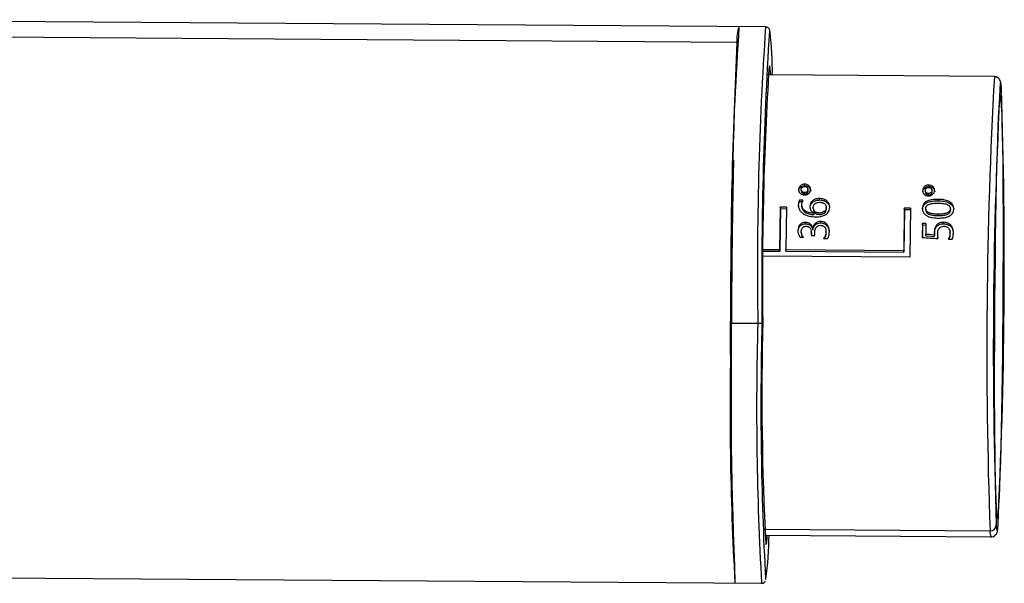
# Paper-space layout '_Dimétrica' of a CAD drawing. Header units: millimetres. Extents: x -39 to 72, y -34 to 27.
# Tile 2 of 2: x 24 to 72, y -6 to 22. Entities that reach past the tile are written whole.
import ezdxf

# ---------------------------------------------------------------- set-up
doc = ezdxf.new("R2010")
doc.units = ezdxf.units.MM

psp = doc.layouts.new('_Dimétrica')

# ---------------------------------------------------------------- linework, layer by layer
at = {"color": 7, "linetype": 'Continuous', "lineweight": 25}
for p, q in [((60.789, 21.672), (11.873, 22.023)), ((59.391, 20.904), (12.892, 21.237)), ((71.973, 19.242), (60.907, 19.321)), ((72.217, 18.069), (72.313, 18.068)), ((62.706, 13.911), (62.701, 13.983)), ((62.532, 13.71), (62.531, 13.72)), ((62.532, 13.708), (62.539, 13.625)), ((62.698, 13.499), (62.693, 13.57)), ((62.861, 13.719), (62.859, 13.743)), ((62.866, 13.646), (62.861, 13.718)), ((68.597, 13.666), (68.597, 13.677)), ((68.597, 13.665), (68.604, 13.581)), ((68.764, 13.456), (68.758, 13.527)), ((68.772, 13.867), (68.766, 13.94)), ((68.926, 13.676), (68.924, 13.7)), ((68.932, 13.603), (68.926, 13.674)), ((62.618, 13.204), (62.453, 13.205)), ((62.459, 13.134), (62.453, 13.205)), ((62.459, 13.134), (62.624, 13.133)), ((63.433, 13.211), (63.428, 13.282)), ((69.228, 13.17), (69.223, 13.24)), ((61.506, 12.857), (61.476, 10.771)), ((61.512, 12.787), (61.482, 10.703)), ((61.806, 12.855), (61.506, 12.857)), ((61.512, 12.787), (61.506, 12.857)), ((61.512, 12.787), (61.805, 12.785)), ((61.806, 12.855), (61.776, 10.769)), ((62.559, 12.922), (62.555, 12.975)), ((62.557, 12.921), (62.563, 12.848)), ((63.123, 12.796), (63.119, 12.841)), ((63.122, 12.795), (63.128, 12.722)), ((63.164, 12.568), (63.164, 12.563)), ((63.164, 12.563), (63.164, 12.568)), ((63.169, 12.494), (63.164, 12.563)), ((63.408, 12.503), (63.403, 12.573)), ((63.76, 12.84), (63.757, 12.883)), ((63.765, 12.768), (63.759, 12.838)), ((67.572, 12.813), (67.542, 10.727)), ((67.577, 12.743), (67.547, 10.659)), ((67.872, 12.811), (67.572, 12.813)), ((67.577, 12.743), (67.572, 12.813)), ((67.577, 12.743), (67.87, 12.741)), ((67.872, 12.811), (67.838, 10.433)), ((68.62, 12.762), (68.618, 12.797)), ((68.62, 12.76), (68.626, 12.688)), ((69.825, 12.785), (69.822, 12.824)), ((69.83, 12.714), (69.825, 12.783)), ((62.737, 12.046), (62.731, 12.115)), ((63.169, 12.494), (63.17, 12.498)), ((63.47, 12.092), (63.465, 12.161)), ((68.46, 12.056), (68.45, 11.38)), ((68.624, 12.055), (68.46, 12.056)), ((68.465, 11.988), (68.46, 12.056)), ((68.624, 12.055), (68.617, 11.53)), ((69.242, 12.444), (69.237, 12.514)), ((69.499, 12.049), (69.493, 12.118)), ((62.536, 11.625), (62.542, 11.55)), ((63.031, 11.579), (63.025, 11.657)), ((63.032, 11.515), (63.027, 11.583)), ((63.104, 11.823), (63.1, 11.823)), ((63.106, 11.754), (63.1, 11.823)), ((63.11, 11.754), (63.104, 11.823)), ((63.106, 11.754), (63.11, 11.754)), ((63.747, 11.585), (63.741, 11.654)), ((68.465, 11.988), (68.456, 11.38)), ((68.465, 11.988), (68.623, 11.986)), ((69.044, 11.561), (69.039, 11.63)), ((69.81, 11.572), (69.804, 11.65)), ((69.812, 11.526), (69.806, 11.595)), ((62.48, 11.387), (62.645, 11.386)), ((63.025, 11.47), (63.19, 11.469)), ((63.622, 11.326), (63.824, 11.325)), ((68.622, 11.462), (68.617, 11.53)), ((69.048, 11.429), (69.042, 11.497)), ((69.206, 11.393), (69.212, 11.322)), ((69.725, 11.3), (69.908, 11.298)), ((60.679, 10.708), (61.482, 10.703)), ((61.476, 10.771), (60.68, 10.776)), ((61.482, 10.703), (61.476, 10.771)), ((67.542, 10.727), (61.776, 10.769)), ((61.782, 10.7), (61.776, 10.769)), ((61.782, 10.7), (67.547, 10.659)), ((67.547, 10.659), (67.542, 10.727)), ((60.676, 10.484), (67.838, 10.433)), ((59.11, 7.193), (60.41, 7.183)), ((60.729, -2.884), (71.762, -2.963)), ((60.745, -3.178), (71.812, -3.258)), ((22.486, -5.254), (60.594, -5.527))]:
    psp.add_line(p, q, dxfattribs=at)
at = {"color": 7, "linetype": 'Continuous', "lineweight": 25, "flags": 128}
for points in [[(61.008, 21.43), (60.993, 21.467), (60.977, 21.461)], [(60.964, 19.759), (60.981, 19.766), (61.001, 19.694)], [(72.32, 18.652), (72.3, 18.841), (72.28, 18.931), (72.262, 18.93)], [(72.313, 18.068), (72.294, 18.25), (72.274, 18.334), (72.253, 18.318), (72.232, 18.202), (72.21, 17.988), (72.188, 17.678), (72.166, 17.274), (72.145, 16.781), (72.124, 16.204), (72.103, 15.547), (72.084, 14.818), (72.065, 14.022), (72.048, 13.169), (72.032, 12.266), (72.018, 11.321), (72.005, 10.345), (71.994, 9.346), (71.985, 8.333), (71.978, 7.318), (71.974, 6.309), (71.971, 5.316), (71.97, 4.349), (71.972, 3.417), (71.975, 2.529), (71.981, 1.693), (71.989, 0.918), (71.998, 0.212), (72.01, -0.42), (72.023, -0.971), (72.038, -1.435), (72.055, -1.809), (72.073, -2.088)], [(72.073, -2.088), (72.092, -2.271), (72.112, -2.354), (72.132, -2.338), (72.154, -2.222), (72.175, -2.008), (72.197, -1.698), (72.219, -1.295), (72.24, -0.802), (72.261, -0.224), (72.282, 0.433), (72.301, 1.162), (72.32, 1.957), (72.337, 2.811), (72.353, 3.714), (72.367, 4.658), (72.38, 5.635), (72.391, 6.634), (72.4, 7.646), (72.407, 8.662), (72.412, 9.671), (72.415, 10.664), (72.415, 11.631), (72.414, 12.563), (72.41, 13.451), (72.404, 14.287), (72.397, 15.061), (72.387, 15.768), (72.375, 16.4), (72.362, 16.951), (72.347, 17.415), (72.33, 17.789), (72.313, 18.068)], [(63.027, 11.583), (63.027, 11.569), (63.027, 11.555), (63.026, 11.541), (63.026, 11.527), (63.026, 11.513), (63.026, 11.499), (63.026, 11.485), (63.025, 11.47)], [(63.19, 11.469), (63.19, 11.484), (63.19, 11.499), (63.191, 11.514), (63.191, 11.529), (63.191, 11.543), (63.191, 11.558), (63.191, 11.573), (63.192, 11.588)], [(69.042, 11.497), (68.804, 11.516), (68.617, 11.53)], [(68.622, 11.462), (68.861, 11.443), (69.048, 11.429)], [(72.066, -2.673), (72.085, -2.861), (72.086, -2.87)], [(72.086, -2.87), (72.106, -2.951), (72.127, -2.943), (72.136, -2.906)], [(60.834, -3.557), (60.823, -3.604), (60.801, -3.625), (60.796, -3.616)], [(60.788, -5.324), (60.789, -5.326), (60.803, -5.323)]]:
    psp.add_lwpolyline(points, dxfattribs=at)
at = {"color": 7, "linetype": 'Continuous', "lineweight": 25}
for centre, radius, start, end in [((234.637, 9.85), 175.547, 176.13541, 180.86721), ((61.234, 21.068), 1.85, 160.6218, 185.0796), ((235.936, 9.84), 175.547, 176.13541, 180.86721), ((258.749, 9.288), 198.147, 176.47778, 180.60518), ((44.314, 19.49), 16.806, 359.418, 6.629), ((376.441, 6.523), 317.376, 177.40287, 182.17421), ((225.986, 9.347), 165.35, 176.38978, 180.70731), ((57.465, 19.17), 3.575, 2.4013, 8.4234), ((318.347, 5.796), 246.741, 176.8763, 182.03436), ((324.037, 5.84), 252.115, 177.02374, 181.93499), ((-189.049, 10.092), 261.508, 357.15093, 1.87587), ((205.772, 3.804), 145.165, 178.61743, 182.9299), ((210.007, 3.021), 150.955, 178.4163, 183.24269), ((211.307, 3.011), 150.955, 178.4163, 183.24269), ((60.465, 8.014), 0.832, 266.2101, 280.3172), ((217.521, 3.119), 156.96, 178.51202, 183.08366), ((71.768, -2.665), 0.298, 268.8946, 358.5112), ((44.8, -3.089), 16.159, 352.0537, 359.6778), ((56.57, -2.896), 4.315, 351.1986, 356.2416), ((72.281, -3.027), 0.523, 172.9444, 206.1979)]:
    psp.add_arc(centre, radius, start, end, dxfattribs=at)
for points, knots in [([(61.001, 21.482), (60.996, 21.502), (60.988, 21.534), (60.952, 21.597), (60.872, 21.671), (60.808, 21.664), (60.788, 21.662)], [0, 0, 0, 0, 0.46211, 0.708076, 0.911874, 1, 1, 1, 1]), ([(72.319, 18.678), (72.315, 18.717), (72.305, 18.835), (72.293, 18.93), (72.27, 19.016), (72.245, 19.082), (72.18, 19.167), (72.079, 19.235), (72.004, 19.234), (71.976, 19.234)], [0, 0, 0, 0, 0.1949566, 0.5887664, 0.7246769, 0.8265554, 0.8961364, 0.9613849, 1, 1, 1, 1]), ([(59.31, -4.682), (59.303, -4.689), (59.286, -4.707), (59.26, -4.536), (59.233, -4.197), (59.208, -3.684), (59.186, -3.013), (59.166, -2.187), (59.15, -1.222), (59.137, -0.128), (59.128, 1.079), (59.122, 2.382), (59.121, 3.762), (59.123, 5.201), (59.128, 6.678), (59.138, 8.173), (59.151, 9.664), (59.168, 11.13), (59.187, 12.548), (59.21, 13.907), (59.227, 14.737), (59.236, 15.151)], [0, 0, 0, 0, 0.036432, 0.090116, 0.143674, 0.197012, 0.250733, 0.304245, 0.357578, 0.411247, 0.464814, 0.518185, 0.571864, 0.625392, 0.678792, 0.732394, 0.78598, 0.839453, 0.892965, 0.946537, 1, 1, 1, 1]), ([(62.701, 13.983), (62.682, 13.982), (62.643, 13.981), (62.587, 13.966), (62.535, 13.941), (62.482, 13.9), (62.421, 13.832), (62.41, 13.763), (62.403, 13.722)], [0, 0, 0, 0, 0.1208136, 0.2441407, 0.3704991, 0.5002734, 0.6966015, 1, 1, 1, 1]), ([(62.989, 13.717), (62.988, 13.736), (62.987, 13.77), (62.971, 13.816), (62.952, 13.853), (62.93, 13.88), (62.89, 13.922), (62.818, 13.972), (62.739, 13.979), (62.701, 13.983)], [0, 0, 0, 0, 0.134617, 0.2519216, 0.3519994, 0.4348102, 0.5003736, 0.755499, 1, 1, 1, 1]), ([(62.403, 13.722), (62.404, 13.705), (62.405, 13.674), (62.417, 13.631), (62.436, 13.593), (62.458, 13.562), (62.499, 13.518), (62.573, 13.465), (62.652, 13.458), (62.69, 13.454)], [0, 0, 0, 0, 0.11931, 0.229037, 0.329231, 0.419905, 0.501142, 0.752394, 1, 1, 1, 1]), ([(62.409, 13.65), (62.41, 13.668), (62.413, 13.702), (62.43, 13.748), (62.451, 13.784), (62.473, 13.812), (62.515, 13.852), (62.589, 13.901), (62.668, 13.908), (62.706, 13.911)], [0, 0, 0, 0, 0.1349768, 0.2524738, 0.3525768, 0.435244, 0.5005004, 0.7565152, 1, 1, 1, 1]), ([(62.531, 13.72), (62.533, 13.736), (62.536, 13.765), (62.557, 13.799), (62.586, 13.831), (62.632, 13.862), (62.676, 13.866), (62.698, 13.868)], [0, 0, 0, 0, 0.207151, 0.373707, 0.499762, 0.750178, 1, 1, 1, 1]), ([(62.693, 13.57), (62.678, 13.571), (62.648, 13.573), (62.608, 13.59), (62.572, 13.618), (62.538, 13.66), (62.534, 13.698), (62.531, 13.72)], [0, 0, 0, 0, 0.168992, 0.335355, 0.499922, 0.717177, 1, 1, 1, 1]), ([(62.537, 13.649), (62.538, 13.634), (62.54, 13.606), (62.558, 13.571), (62.587, 13.538), (62.632, 13.506), (62.676, 13.501), (62.698, 13.499)], [0, 0, 0, 0, 0.196146, 0.362667, 0.499907, 0.747726, 1, 1, 1, 1]), ([(62.69, 13.454), (62.71, 13.455), (62.749, 13.456), (62.806, 13.471), (62.857, 13.497), (62.913, 13.54), (62.973, 13.611), (62.983, 13.679), (62.989, 13.717)], [0, 0, 0, 0, 0.124625, 0.249376, 0.374639, 0.500722, 0.721258, 1, 1, 1, 1]), ([(62.861, 13.718), (62.859, 13.703), (62.856, 13.675), (62.837, 13.64), (62.806, 13.607), (62.759, 13.576), (62.715, 13.572), (62.693, 13.57)], [0, 0, 0, 0, 0.196701, 0.363571, 0.500466, 0.75093, 1, 1, 1, 1]), ([(62.698, 13.868), (62.713, 13.867), (62.742, 13.865), (62.783, 13.848), (62.819, 13.822), (62.853, 13.78), (62.858, 13.741), (62.861, 13.718)], [0, 0, 0, 0, 0.166212, 0.332557, 0.500023, 0.702255, 1, 1, 1, 1]), ([(62.698, 13.499), (62.713, 13.5), (62.742, 13.501), (62.783, 13.517), (62.821, 13.544), (62.857, 13.586), (62.863, 13.625), (62.866, 13.646)], [0, 0, 0, 0, 0.166012, 0.33237, 0.499451, 0.716234, 1, 1, 1, 1]), ([(62.706, 13.911), (62.725, 13.91), (62.764, 13.908), (62.819, 13.893), (62.871, 13.867), (62.923, 13.826), (62.981, 13.756), (62.989, 13.687), (62.994, 13.646)], [0, 0, 0, 0, 0.121324, 0.244786, 0.370917, 0.500157, 0.696708, 1, 1, 1, 1]), ([(68.766, 13.94), (68.747, 13.939), (68.709, 13.938), (68.653, 13.923), (68.6, 13.898), (68.547, 13.857), (68.486, 13.788), (68.475, 13.72), (68.469, 13.678)], [0, 0, 0, 0, 0.120814, 0.244141, 0.370499, 0.500273, 0.696601, 1, 1, 1, 1]), ([(68.469, 13.678), (68.469, 13.662), (68.47, 13.631), (68.482, 13.587), (68.501, 13.55), (68.523, 13.518), (68.565, 13.474), (68.638, 13.422), (68.717, 13.414), (68.756, 13.41)], [0, 0, 0, 0, 0.11931, 0.229037, 0.329231, 0.419905, 0.501142, 0.752394, 1, 1, 1, 1]), ([(68.474, 13.607), (68.476, 13.625), (68.478, 13.659), (68.495, 13.705), (68.516, 13.741), (68.538, 13.768), (68.58, 13.809), (68.654, 13.858), (68.733, 13.864), (68.772, 13.867)], [0, 0, 0, 0, 0.134977, 0.252474, 0.352577, 0.435244, 0.5005, 0.756515, 1, 1, 1, 1]), ([(68.597, 13.677), (68.598, 13.693), (68.601, 13.721), (68.622, 13.756), (68.651, 13.788), (68.697, 13.819), (68.741, 13.823), (68.764, 13.824)], [0, 0, 0, 0, 0.207151, 0.373707, 0.499762, 0.750178, 1, 1, 1, 1]), ([(68.758, 13.527), (68.743, 13.528), (68.714, 13.53), (68.673, 13.547), (68.637, 13.574), (68.603, 13.616), (68.599, 13.655), (68.597, 13.677)], [0, 0, 0, 0, 0.168992, 0.335355, 0.499922, 0.717177, 1, 1, 1, 1]), ([(68.602, 13.605), (68.603, 13.59), (68.605, 13.563), (68.623, 13.528), (68.652, 13.495), (68.697, 13.462), (68.741, 13.458), (68.764, 13.456)], [0, 0, 0, 0, 0.196146, 0.362667, 0.499907, 0.747726, 1, 1, 1, 1]), ([(68.756, 13.41), (68.775, 13.411), (68.814, 13.413), (68.871, 13.428), (68.923, 13.454), (68.979, 13.496), (69.038, 13.567), (69.048, 13.636), (69.054, 13.674)], [0, 0, 0, 0, 0.1246251, 0.2493759, 0.3746394, 0.5007224, 0.7212581, 1, 1, 1, 1]), ([(68.926, 13.674), (68.924, 13.659), (68.921, 13.632), (68.902, 13.596), (68.871, 13.564), (68.824, 13.533), (68.78, 13.529), (68.758, 13.527)], [0, 0, 0, 0, 0.196701, 0.363571, 0.500466, 0.75093, 1, 1, 1, 1]), ([(68.764, 13.824), (68.778, 13.824), (68.808, 13.822), (68.848, 13.805), (68.884, 13.778), (68.919, 13.736), (68.923, 13.697), (68.926, 13.674)], [0, 0, 0, 0, 0.166212, 0.332557, 0.500023, 0.702255, 1, 1, 1, 1]), ([(68.764, 13.456), (68.778, 13.456), (68.808, 13.458), (68.849, 13.474), (68.886, 13.501), (68.923, 13.543), (68.928, 13.581), (68.932, 13.603)], [0, 0, 0, 0, 0.166012, 0.33237, 0.499451, 0.716234, 1, 1, 1, 1]), ([(69.054, 13.674), (69.053, 13.692), (69.052, 13.726), (69.037, 13.773), (69.017, 13.809), (68.996, 13.837), (68.956, 13.878), (68.883, 13.928), (68.804, 13.936), (68.766, 13.94)], [0, 0, 0, 0, 0.134617, 0.251922, 0.351999, 0.43481, 0.500374, 0.755499, 1, 1, 1, 1]), ([(68.772, 13.867), (68.791, 13.866), (68.829, 13.865), (68.885, 13.849), (68.936, 13.823), (68.988, 13.782), (69.046, 13.713), (69.055, 13.644), (69.06, 13.602)], [0, 0, 0, 0, 0.1213241, 0.244786, 0.3709169, 0.5001571, 0.6967082, 1, 1, 1, 1]), ([(62.555, 12.975), (62.557, 13.015), (62.561, 13.055), (62.582, 13.132), (62.599, 13.168), (62.618, 13.204)], [0, 0, 0, 0, 0.5, 0.5, 1, 1, 1, 1]), ([(63.428, 13.282), (63.402, 13.281), (63.353, 13.28), (63.28, 13.269), (63.21, 13.249), (63.147, 13.22), (63.077, 13.172), (62.982, 13.073), (62.966, 12.962), (62.955, 12.888)], [0, 0, 0, 0, 0.104549, 0.206825, 0.306863, 0.404808, 0.500794, 0.669603, 1, 1, 1, 1]), ([(62.961, 12.818), (62.962, 12.843), (62.965, 12.888), (62.982, 12.951), (63.005, 13.002), (63.031, 13.042), (63.056, 13.072), (63.078, 13.093), (63.133, 13.14), (63.249, 13.201), (63.371, 13.208), (63.433, 13.211)], [0, 0, 0, 0, 0.111742, 0.210057, 0.294905, 0.366366, 0.424383, 0.468981, 0.500129, 0.743184, 1, 1, 1, 1]), ([(63.119, 12.841), (63.121, 12.862), (63.124, 12.901), (63.142, 12.954), (63.166, 12.992), (63.191, 13.019), (63.235, 13.054), (63.319, 13.092), (63.401, 13.095), (63.445, 13.097)], [0, 0, 0, 0, 0.144883, 0.267358, 0.367525, 0.445389, 0.500934, 0.73348, 1, 1, 1, 1]), ([(63.924, 12.838), (63.923, 12.865), (63.922, 12.915), (63.905, 12.984), (63.881, 13.041), (63.853, 13.085), (63.827, 13.117), (63.804, 13.141), (63.746, 13.194), (63.626, 13.266), (63.494, 13.277), (63.428, 13.282)], [0, 0, 0, 0, 0.112957, 0.21212, 0.297476, 0.369074, 0.426875, 0.470888, 0.501095, 0.748629, 1, 1, 1, 1]), ([(63.433, 13.211), (63.502, 13.205), (63.602, 13.196), (63.719, 13.142), (63.793, 13.09), (63.853, 13.025), (63.905, 12.939), (63.913, 12.869), (63.918, 12.828)], [0, 0, 0, 0, 0.284575, 0.415879, 0.546365, 0.678336, 0.810019, 1, 1, 1, 1]), ([(63.445, 13.097), (63.466, 13.096), (63.507, 13.095), (63.566, 13.082), (63.62, 13.061), (63.677, 13.025), (63.745, 12.957), (63.754, 12.883), (63.759, 12.838)], [0, 0, 0, 0, 0.131229, 0.258276, 0.381331, 0.500525, 0.694696, 1, 1, 1, 1]), ([(69.223, 13.24), (69.172, 13.24), (69.076, 13.239), (68.941, 13.226), (68.824, 13.204), (68.713, 13.169), (68.607, 13.116), (68.517, 13.032), (68.463, 12.924), (68.456, 12.846), (68.453, 12.808)], [0, 0, 0, 0, 0.147903, 0.280468, 0.397741, 0.49981, 0.624416, 0.749305, 0.875358, 1, 1, 1, 1]), ([(68.459, 12.738), (68.46, 12.764), (68.463, 12.815), (68.486, 12.89), (68.53, 12.967), (68.609, 13.043), (68.75, 13.115), (68.962, 13.164), (69.132, 13.168), (69.228, 13.17)], [0, 0, 0, 0, 0.083277, 0.166551, 0.249772, 0.366163, 0.500449, 0.719514, 1, 1, 1, 1]), ([(68.618, 12.797), (68.619, 12.812), (68.621, 12.841), (68.635, 12.879), (68.654, 12.909), (68.674, 12.931), (68.709, 12.961), (68.77, 12.995), (68.882, 13.03), (69.04, 13.053), (69.165, 13.055), (69.236, 13.056)], [0, 0, 0, 0, 0.066276, 0.124485, 0.174557, 0.216503, 0.25036, 0.366769, 0.500242, 0.719129, 1, 1, 1, 1]), ([(69.989, 12.766), (69.988, 12.792), (69.986, 12.845), (69.965, 12.922), (69.923, 13.003), (69.847, 13.084), (69.708, 13.168), (69.494, 13.229), (69.319, 13.236), (69.223, 13.24)], [0, 0, 0, 0, 0.083257, 0.166489, 0.249648, 0.367266, 0.500027, 0.7251, 1, 1, 1, 1]), ([(69.228, 13.17), (69.319, 13.166), (69.497, 13.159), (69.711, 13.1), (69.853, 13.013), (69.935, 12.926), (69.981, 12.834), (69.986, 12.773), (69.988, 12.749)], [0, 0, 0, 0, 0.275792, 0.539206, 0.665441, 0.795044, 0.922075, 1, 1, 1, 1]), ([(69.236, 13.056), (69.283, 13.055), (69.371, 13.053), (69.494, 13.039), (69.599, 13.017), (69.688, 12.985), (69.758, 12.941), (69.814, 12.875), (69.821, 12.818), (69.825, 12.783)], [0, 0, 0, 0, 0.192746, 0.359553, 0.500471, 0.63143, 0.750644, 0.846808, 1, 1, 1, 1]), ([(62.39, 12.973), (62.391, 12.945), (62.392, 12.889), (62.411, 12.808), (62.444, 12.733), (62.489, 12.666), (62.542, 12.608), (62.601, 12.559), (62.717, 12.484), (62.929, 12.402), (63.129, 12.392), (63.237, 12.386)], [0, 0, 0, 0, 0.078725, 0.155033, 0.228897, 0.300379, 0.369507, 0.436298, 0.500779, 0.727636, 1, 1, 1, 1]), ([(63.164, 12.563), (63.124, 12.565), (63.046, 12.568), (62.936, 12.586), (62.84, 12.614), (62.754, 12.653), (62.676, 12.706), (62.608, 12.776), (62.561, 12.87), (62.557, 12.939), (62.555, 12.975)], [0, 0, 0, 0, 0.142134, 0.272553, 0.391317, 0.498512, 0.609879, 0.730466, 0.860414, 1, 1, 1, 1]), ([(62.566, 12.851), (62.567, 12.838), (62.571, 12.792), (62.606, 12.72), (62.671, 12.643), (62.785, 12.564), (62.956, 12.505), (63.098, 12.498), (63.169, 12.494)], [0, 0, 0, 0, 0.0582937, 0.1927737, 0.3220864, 0.4617531, 0.7300092, 1, 1, 1, 1]), ([(62.955, 12.888), (62.956, 12.863), (62.958, 12.816), (62.976, 12.752), (63.01, 12.687), (63.069, 12.62), (63.131, 12.586), (63.164, 12.568)], [0, 0, 0, 0, 0.191809, 0.358126, 0.498896, 0.737656, 1, 1, 1, 1]), ([(63.403, 12.573), (63.384, 12.573), (63.346, 12.575), (63.291, 12.591), (63.24, 12.616), (63.186, 12.658), (63.129, 12.731), (63.123, 12.801), (63.119, 12.841)], [0, 0, 0, 0, 0.1248978, 0.2498222, 0.3749557, 0.5004041, 0.7191813, 1, 1, 1, 1]), ([(63.125, 12.771), (63.126, 12.75), (63.127, 12.712), (63.145, 12.658), (63.17, 12.616), (63.216, 12.566), (63.293, 12.515), (63.37, 12.507), (63.408, 12.503)], [0, 0, 0, 0, 0.148182, 0.280642, 0.397559, 0.498965, 0.749982, 1, 1, 1, 1]), ([(63.237, 12.386), (63.274, 12.386), (63.346, 12.387), (63.448, 12.398), (63.541, 12.416), (63.624, 12.443), (63.705, 12.48), (63.786, 12.534), (63.862, 12.613), (63.914, 12.719), (63.921, 12.797), (63.924, 12.838)], [0, 0, 0, 0, 0.116451, 0.224634, 0.324528, 0.416186, 0.499647, 0.609387, 0.729239, 0.859331, 1, 1, 1, 1]), ([(63.759, 12.838), (63.758, 12.82), (63.756, 12.785), (63.738, 12.736), (63.712, 12.696), (63.68, 12.664), (63.624, 12.623), (63.533, 12.58), (63.447, 12.575), (63.403, 12.573)], [0, 0, 0, 0, 0.116431, 0.224627, 0.324695, 0.416643, 0.500551, 0.74137, 1, 1, 1, 1]), ([(63.408, 12.503), (63.431, 12.504), (63.475, 12.505), (63.539, 12.518), (63.598, 12.539), (63.666, 12.576), (63.746, 12.646), (63.758, 12.725), (63.765, 12.768)], [0, 0, 0, 0, 0.131785, 0.259078, 0.38194, 0.50049, 0.725392, 1, 1, 1, 1]), ([(68.453, 12.808), (68.454, 12.782), (68.455, 12.731), (68.474, 12.657), (68.506, 12.589), (68.55, 12.532), (68.602, 12.484), (68.659, 12.446), (68.767, 12.39), (68.964, 12.337), (69.142, 12.33), (69.243, 12.326)], [0, 0, 0, 0, 0.080162, 0.157417, 0.231747, 0.30318, 0.371815, 0.437641, 0.500673, 0.72002, 1, 1, 1, 1]), ([(69.237, 12.514), (69.187, 12.515), (69.094, 12.517), (68.966, 12.531), (68.856, 12.554), (68.762, 12.587), (68.686, 12.635), (68.627, 12.705), (68.621, 12.764), (68.618, 12.797)], [0, 0, 0, 0, 0.194042, 0.360896, 0.500602, 0.633316, 0.750767, 0.859913, 1, 1, 1, 1]), ([(68.623, 12.728), (68.624, 12.71), (68.625, 12.677), (68.642, 12.633), (68.665, 12.597), (68.704, 12.557), (68.768, 12.517), (68.881, 12.477), (69.042, 12.45), (69.17, 12.446), (69.242, 12.444)], [0, 0, 0, 0, 0.0744913, 0.1410902, 0.1998661, 0.2508434, 0.3681872, 0.5009019, 0.7199292, 1, 1, 1, 1]), ([(69.825, 12.783), (69.823, 12.767), (69.821, 12.736), (69.805, 12.693), (69.784, 12.659), (69.747, 12.62), (69.686, 12.581), (69.579, 12.542), (69.427, 12.516), (69.305, 12.515), (69.237, 12.514)], [0, 0, 0, 0, 0.074759, 0.141564, 0.200407, 0.251334, 0.368262, 0.501935, 0.718612, 1, 1, 1, 1]), ([(69.242, 12.444), (69.29, 12.445), (69.378, 12.445), (69.5, 12.458), (69.604, 12.479), (69.693, 12.512), (69.765, 12.559), (69.819, 12.627), (69.826, 12.682), (69.83, 12.714)], [0, 0, 0, 0, 0.1956654, 0.3623746, 0.5001937, 0.6337239, 0.7506432, 0.8595923, 1, 1, 1, 1]), ([(69.243, 12.326), (69.292, 12.326), (69.385, 12.327), (69.516, 12.342), (69.63, 12.367), (69.733, 12.403), (69.83, 12.457), (69.916, 12.535), (69.978, 12.643), (69.985, 12.724), (69.989, 12.766)], [0, 0, 0, 0, 0.147737, 0.280124, 0.397168, 0.498948, 0.611842, 0.732828, 0.862082, 1, 1, 1, 1]), ([(62.731, 12.115), (62.712, 12.114), (62.673, 12.113), (62.614, 12.1), (62.557, 12.076), (62.505, 12.039), (62.439, 11.973), (62.382, 11.863), (62.374, 11.765), (62.37, 11.716)], [0, 0, 0, 0, 0.093041, 0.189522, 0.289482, 0.392965, 0.500057, 0.749808, 1, 1, 1, 1]), ([(62.376, 11.647), (62.377, 11.672), (62.379, 11.721), (62.395, 11.793), (62.422, 11.862), (62.468, 11.931), (62.536, 11.994), (62.631, 12.04), (62.701, 12.044), (62.737, 12.046)], [0, 0, 0, 0, 0.125128, 0.250158, 0.375044, 0.499838, 0.663071, 0.829586, 1, 1, 1, 1]), ([(63.1, 11.823), (63.094, 11.843), (63.082, 11.882), (63.058, 11.933), (63.033, 11.973), (63.01, 12.002), (62.991, 12.022), (62.948, 12.059), (62.865, 12.105), (62.777, 12.112), (62.731, 12.115)], [0, 0, 0, 0, 0.131786, 0.24428, 0.337444, 0.411324, 0.465895, 0.501156, 0.744542, 1, 1, 1, 1]), ([(62.737, 12.046), (62.76, 12.045), (62.805, 12.043), (62.87, 12.029), (62.93, 12.004), (62.988, 11.964), (63.06, 11.886), (63.087, 11.807), (63.106, 11.754)], [0, 0, 0, 0, 0.129558, 0.25619, 0.379933, 0.500846, 0.664002, 1, 1, 1, 1]), ([(63.465, 12.161), (63.447, 12.161), (63.41, 12.16), (63.356, 12.148), (63.303, 12.129), (63.255, 12.1), (63.191, 12.046), (63.129, 11.953), (63.112, 11.866), (63.104, 11.823)], [0, 0, 0, 0, 0.096894, 0.1953, 0.29526, 0.396818, 0.500002, 0.749903, 1, 1, 1, 1]), ([(63.11, 11.754), (63.113, 11.776), (63.12, 11.819), (63.141, 11.882), (63.173, 11.942), (63.229, 12.01), (63.326, 12.079), (63.421, 12.088), (63.47, 12.092)], [0, 0, 0, 0, 0.125095, 0.250134, 0.37513, 0.500095, 0.739432, 1, 1, 1, 1]), ([(63.906, 11.653), (63.905, 11.684), (63.904, 11.746), (63.887, 11.838), (63.855, 11.925), (63.791, 12.029), (63.665, 12.139), (63.532, 12.154), (63.465, 12.161)], [0, 0, 0, 0, 0.125573, 0.250894, 0.375934, 0.500711, 0.745135, 1, 1, 1, 1]), ([(63.47, 12.092), (63.505, 12.089), (63.572, 12.084), (63.666, 12.053), (63.746, 12.003), (63.829, 11.917), (63.89, 11.799), (63.898, 11.702), (63.901, 11.661)], [0, 0, 0, 0, 0.148618, 0.286339, 0.420485, 0.558947, 0.815293, 1, 1, 1, 1]), ([(69.493, 12.118), (69.461, 12.117), (69.397, 12.115), (69.302, 12.09), (69.217, 12.044), (69.124, 11.957), (69.051, 11.814), (69.043, 11.691), (69.039, 11.63)], [0, 0, 0, 0, 0.123613, 0.248011, 0.373283, 0.49966, 0.749545, 1, 1, 1, 1]), ([(69.044, 11.561), (69.045, 11.586), (69.047, 11.635), (69.059, 11.708), (69.079, 11.779), (69.11, 11.846), (69.17, 11.935), (69.297, 12.033), (69.429, 12.044), (69.499, 12.049)], [0, 0, 0, 0, 0.100374, 0.200616, 0.300669, 0.400556, 0.500273, 0.736158, 1, 1, 1, 1]), ([(69.971, 11.601), (69.97, 11.634), (69.969, 11.699), (69.95, 11.795), (69.913, 11.885), (69.841, 11.99), (69.704, 12.097), (69.566, 12.111), (69.493, 12.118)], [0, 0, 0, 0, 0.12559, 0.2509158, 0.3759257, 0.5007135, 0.7382753, 1, 1, 1, 1]), ([(69.499, 12.049), (69.57, 12.041), (69.674, 12.03), (69.792, 11.963), (69.883, 11.878), (69.954, 11.756), (69.962, 11.652), (69.966, 11.608)], [0, 0, 0, 0, 0.286977, 0.419646, 0.55378, 0.810686, 1, 1, 1, 1]), ([(62.37, 11.716), (62.371, 11.691), (62.372, 11.643), (62.385, 11.572), (62.408, 11.505), (62.439, 11.443), (62.466, 11.405), (62.48, 11.387)], [0, 0, 0, 0, 0.207732, 0.411602, 0.611586, 0.807732, 1, 1, 1, 1]), ([(62.534, 11.667), (62.535, 11.689), (62.537, 11.733), (62.553, 11.797), (62.589, 11.862), (62.667, 11.918), (62.737, 11.922), (62.775, 11.924)], [0, 0, 0, 0, 0.167355, 0.334549, 0.501351, 0.726391, 1, 1, 1, 1]), ([(62.645, 11.386), (62.629, 11.406), (62.597, 11.446), (62.561, 11.515), (62.538, 11.59), (62.535, 11.641), (62.534, 11.667)], [0, 0, 0, 0, 0.246816, 0.495719, 0.746744, 1, 1, 1, 1]), ([(62.54, 11.599), (62.543, 11.547), (62.549, 11.47), (62.593, 11.406), (62.608, 11.386)], [0, 0, 0, 0, 0.6758906, 1, 1, 1, 1]), ([(62.775, 11.924), (62.791, 11.924), (62.823, 11.922), (62.871, 11.911), (62.916, 11.89), (62.955, 11.857), (62.999, 11.793), (63.022, 11.707), (63.027, 11.628), (63.027, 11.592), (63.027, 11.583)], [0, 0, 0, 0, 0.09483, 0.192292, 0.29233, 0.39511, 0.500655, 0.775315, 0.942158, 1, 1, 1, 1]), ([(63.192, 11.588), (63.193, 11.619), (63.196, 11.707), (63.224, 11.826), (63.299, 11.923), (63.384, 11.967), (63.445, 11.97), (63.474, 11.971)], [0, 0, 0, 0, 0.1778419, 0.4996594, 0.6777115, 0.8442172, 1, 1, 1, 1]), ([(63.474, 11.971), (63.489, 11.971), (63.52, 11.969), (63.566, 11.958), (63.61, 11.939), (63.649, 11.91), (63.697, 11.857), (63.737, 11.769), (63.74, 11.692), (63.741, 11.654)], [0, 0, 0, 0, 0.09472, 0.1920281, 0.2918863, 0.3943993, 0.4996315, 0.7495059, 1, 1, 1, 1]), ([(63.741, 11.654), (63.74, 11.63), (63.738, 11.582), (63.722, 11.512), (63.698, 11.445), (63.665, 11.382), (63.637, 11.345), (63.622, 11.326)], [0, 0, 0, 0, 0.205304, 0.407961, 0.60795, 0.805312, 1, 1, 1, 1]), ([(63.667, 11.326), (63.685, 11.354), (63.736, 11.433), (63.743, 11.526), (63.747, 11.585)], [0, 0, 0, 0, 0.361408, 1, 1, 1, 1]), ([(63.824, 11.325), (63.833, 11.34), (63.851, 11.372), (63.872, 11.424), (63.887, 11.479), (63.898, 11.535), (63.904, 11.593), (63.905, 11.633), (63.906, 11.653)], [0, 0, 0, 0, 0.15751, 0.318727, 0.483557, 0.652024, 0.824193, 1, 1, 1, 1]), ([(69.202, 11.565), (69.204, 11.594), (69.206, 11.652), (69.226, 11.737), (69.27, 11.828), (69.362, 11.915), (69.455, 11.924), (69.503, 11.928)], [0, 0, 0, 0, 0.166948, 0.333668, 0.50005, 0.7459, 1, 1, 1, 1]), ([(69.212, 11.321), (69.208, 11.362), (69.202, 11.443), (69.202, 11.525), (69.202, 11.565)], [0, 0, 0, 0, 0.499325, 1, 1, 1, 1]), ([(69.503, 11.928), (69.52, 11.927), (69.554, 11.926), (69.605, 11.915), (69.653, 11.895), (69.696, 11.865), (69.751, 11.811), (69.8, 11.719), (69.804, 11.636), (69.806, 11.595)], [0, 0, 0, 0, 0.097149, 0.195784, 0.295905, 0.397551, 0.500749, 0.750093, 1, 1, 1, 1]), ([(69.806, 11.595), (69.805, 11.574), (69.804, 11.533), (69.792, 11.472), (69.776, 11.412), (69.753, 11.355), (69.734, 11.318), (69.725, 11.3)], [0, 0, 0, 0, 0.202936, 0.404409, 0.604412, 0.802953, 1, 1, 1, 1]), ([(69.758, 11.3), (69.77, 11.324), (69.803, 11.396), (69.808, 11.475), (69.812, 11.526)], [0, 0, 0, 0, 0.345258, 1, 1, 1, 1]), ([(71.809, -3.25), (71.828, -3.252), (71.891, -3.26), (71.985, -3.211), (72.056, -3.145), (72.094, -3.083), (72.115, -3.029), (72.125, -2.995), (72.129, -2.971), (72.129, -2.966)], [0, 0, 0, 0, 0.057473, 0.191142, 0.311037, 0.446223, 0.634505, 0.922912, 1, 1, 1, 1]), ([(60.594, -5.517), (60.619, -5.518), (60.687, -5.521), (60.753, -5.458), (60.769, -5.433), (60.776, -5.421)], [0, 0, 0, 0, 0.238178, 0.632156, 1, 1, 1, 1])]:
    psp.add_open_spline(points, degree=3, knots=knots, dxfattribs=at)
for points in [[(62.453, 13.205), (62.406, 13.137), (62.392, 13.054), (62.39, 12.973)], [(62.395, 12.903), (62.398, 12.984), (62.412, 13.067), (62.459, 13.134)], [(69.039, 11.63), (69.04, 11.586), (69.041, 11.541), (69.042, 11.497)], [(69.048, 11.429), (69.047, 11.473), (69.045, 11.517), (69.044, 11.561)], [(69.908, 11.298), (69.96, 11.39), (69.969, 11.497), (69.971, 11.601)], [(68.45, 11.38), (68.704, 11.36), (68.958, 11.341), (69.212, 11.321)]]:
    psp.add_open_spline(points, degree=3, dxfattribs=at)

doc.saveas('drawing.dxf')
